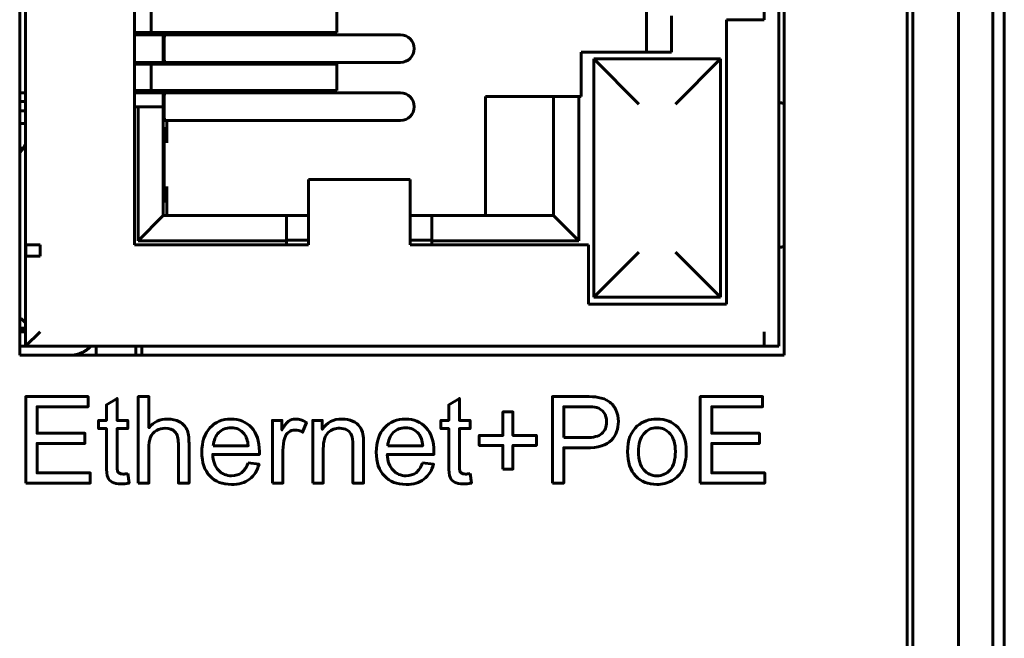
# Model space of a CAD drawing. Header units: millimetres. Extents: x -14 to 16, y -52 to 56.
# Tile 6 of 9: x -2 to 16, y 0 to 11. Entities that reach past the tile are written whole.
import ezdxf

# ---------------------------------------------------------------- set-up
doc = ezdxf.new("R2010")
doc.units = ezdxf.units.MM
doc.linetypes.add('K5LT_BASIC', pattern=[0])

msp = doc.modelspace()

# ---------------------------------------------------------------- linework, layer by layer
at = {"color": 150, "linetype": 'K5LT_BASIC', "lineweight": 60, "true_color": 0x0080ff}
for p, q in [((15.31, 28.334), (15.31, -24.227)), ((15.51, 28.334), (15.51, -24.227)), ((-1.726, 21.811), (-1.726, 5.101)), ((11.561, 21.769), (11.561, 5.259)), ((11.657, 5.101), (11.657, 21.811)), ((-1.622, 7.037), (-1.622, 19.991)), ((0.283, 19.991), (0.283, 7.037)), ((11.307, 10.974), (11.307, 16.054)), ((13.81, -10.347), (13.81, 14.453)), ((13.91, 11.629), (13.91, -7.522)), ((14.71, -7.522), (14.71, 11.629)), ((9.246, 10.405), (9.246, 11.484)), ((0.577, 10.75), (0.577, 11.21)), ((3.827, 10.75), (3.827, 11.21)), ((9.686, 10.405), (9.686, 11.044)), ((11.307, 10.974), (10.646, 10.974)), ((10.646, 5.996), (10.646, 10.974)), ((0.577, 10.75), (0.283, 10.75)), ((0.283, 10.71), (0.787, 10.71)), ((0.362, 10.71), (0.362, 10.75)), ((0.4, 10.71), (0.4, 10.75)), ((3.827, 10.75), (0.577, 10.75)), ((0.787, 10.71), (0.787, 10.75)), ((0.787, 10.592), (0.787, 10.71)), ((4.928, 10.71), (0.81, 10.71)), ((0.849, 10.75), (0.849, 10.71)), ((4.94, 10.71), (4.928, 10.71)), ((0.787, 10.592), (0.787, 10.469)), ((0.787, 10.469), (0.787, 10.467)), ((0.787, 10.467), (0.787, 10.345)), ((0.787, 10.345), (0.787, 10.227)), ((8.103, 10.405), (8.103, 9.63)), ((8.103, 10.405), (9.686, 10.405)), ((0.283, 10.227), (0.787, 10.227)), ((0.283, 10.194), (0.577, 10.194)), ((0.362, 10.194), (0.362, 10.227)), ((0.4, 10.194), (0.4, 10.227)), ((0.577, 10.194), (3.827, 10.194)), ((0.577, 9.734), (0.577, 10.194)), ((0.787, 10.194), (0.787, 10.227)), ((0.81, 10.227), (4.928, 10.227)), ((0.849, 10.227), (0.849, 10.194)), ((3.827, 9.734), (3.827, 10.194)), ((4.928, 10.227), (4.94, 10.227)), ((8.327, 10.287), (8.327, 6.118)), ((8.327, 10.287), (9.115, 9.499)), ((10.54, 10.287), (8.327, 10.287)), ((10.54, 10.287), (9.752, 9.499)), ((10.54, 6.118), (10.54, 10.287)), ((-1.622, 9.694), (-1.726, 9.694)), ((0.577, 9.734), (0.283, 9.734)), ((0.283, 9.694), (0.787, 9.694)), ((0.362, 9.694), (0.362, 9.734)), ((0.4, 9.694), (0.4, 9.734)), ((3.827, 9.734), (0.577, 9.734)), ((0.787, 9.694), (0.787, 9.734)), ((0.787, 9.576), (0.787, 9.694)), ((4.928, 9.694), (0.81, 9.694)), ((0.849, 9.734), (0.849, 9.694)), ((4.94, 9.694), (4.928, 9.694)), ((-1.726, 9.543), (-1.622, 9.543)), ((0.787, 9.453), (0.787, 9.576)), ((6.426, 9.63), (6.426, 7.547)), ((7.239, 9.63), (6.426, 9.63)), ((7.62, 9.63), (7.239, 9.63)), ((7.62, 7.547), (7.62, 9.63)), ((8.06, 9.63), (7.62, 9.63)), ((8.06, 7.107), (8.06, 9.63)), ((8.103, 9.63), (8.06, 9.63)), ((-1.726, 9.378), (-1.622, 9.378)), ((0.347, 9.452), (0.283, 9.452)), ((0.347, 9.452), (0.347, 7.107)), ((0.347, 9.452), (0.787, 9.452)), ((0.787, 9.452), (0.787, 9.453)), ((0.787, 9.452), (0.787, 7.547)), ((-1.622, 9.159), (-1.726, 9.159)), ((0.81, 9.211), (4.928, 9.211)), ((0.849, 9.211), (0.849, 8.817)), ((4.928, 9.211), (4.94, 9.211)), ((0.841, 9.071), (0.81, 9.071)), ((0.801, 8.817), (0.801, 8.055)), ((-1.726, 8.729), (-1.658, 8.729)), ((5.109, 8.179), (3.331, 8.179)), ((3.331, 7.544), (3.331, 8.179)), ((5.109, 8.179), (5.109, 7.544)), ((0.849, 8.055), (0.849, 7.547)), ((0.81, 7.801), (0.841, 7.801)), ((0.347, 7.107), (0.787, 7.547)), ((0.787, 7.547), (2.946, 7.547)), ((3.331, 7.547), (2.946, 7.547)), ((2.946, 7.107), (2.946, 7.547)), ((3.331, 7.291), (3.331, 7.544)), ((5.486, 7.547), (5.109, 7.547)), ((5.109, 7.544), (5.109, 7.291)), ((5.486, 7.547), (7.62, 7.547)), ((5.486, 7.547), (5.486, 7.107)), ((8.06, 7.107), (7.62, 7.547)), ((3.331, 7.037), (3.331, 7.291)), ((5.109, 7.291), (5.109, 7.037)), ((0.347, 7.107), (2.946, 7.107)), ((3.331, 7.116), (2.946, 7.116)), ((2.946, 7.037), (2.946, 7.107)), ((5.486, 7.116), (5.109, 7.116)), ((5.486, 7.107), (8.06, 7.107)), ((5.486, 7.107), (5.486, 7.037)), ((-1.622, 5.513), (-1.622, 7.037)), ((-1.617, 7.037), (-1.617, 6.834)), ((-1.368, 7.037), (-1.617, 7.037)), ((-1.368, 6.834), (-1.368, 7.037)), ((0.283, 7.037), (3.331, 7.037)), ((5.109, 7.037), (8.233, 7.037)), ((8.233, 7.037), (8.233, 5.996)), ((8.327, 6.118), (9.115, 6.906)), ((9.752, 6.906), (10.54, 6.118)), ((-1.617, 6.834), (-1.368, 6.834)), ((8.327, 6.118), (10.54, 6.118)), ((8.233, 5.996), (10.646, 5.996)), ((-1.726, 5.578), (-1.622, 5.578)), ((-1.726, 5.563), (-1.622, 5.563)), ((-1.622, 5.563), (-1.726, 5.563)), ((-1.726, 5.563), (-1.622, 5.563)), ((-1.622, 5.513), (-1.726, 5.513)), ((-1.622, 5.259), (-1.622, 5.513)), ((-1.368, 5.513), (-1.622, 5.259)), ((11.304, 5.259), (11.304, 5.513)), ((11.304, 5.513), (11.307, 5.513)), ((11.307, 5.259), (11.307, 5.513)), ((-1.726, 5.259), (-1.622, 5.259)), ((11.304, 5.259), (-1.622, 5.259)), ((-0.39, 5.259), (-0.39, 5.101)), ((0.31, 5.259), (0.31, 5.101)), ((0.41, 5.101), (0.41, 5.259)), ((11.561, 5.259), (11.307, 5.259)), ((-1.726, 5.101), (11.657, 5.101))]:
    msp.add_line(p, q, dxfattribs=at)
for centre, radius, start, end in [((4.94, 10.468), 0.241, 270, 90), ((4.94, 9.452), 0.241, 270, 90), ((-1.981, 8.932), 0.381, 312.095, 340.6146), ((-1.981, 8.932), 0.381, 312.095, 340.6146), ((-1.914, 5.426), 0.381, 39.8943, 60.376)]:
    msp.add_arc(centre, radius, start, end, dxfattribs=at)
for centre in [(0.81, 10.468), (0.81, 9.452)]:
    msp.add_ellipse(centre, major_axis=(0, -0.241), ratio=0.034921, start_param=3.141593, end_param=6.283185, dxfattribs=at)
for points, weights in [([(11.561, 9.527), (11.593, 9.521), (11.625, 9.515), (11.656, 9.509)], [1, 0.999371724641, 0.998764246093, 0.998177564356]), ([(0.81, 9.071), (0.804, 9.071), (0.801, 8.966), (0.801, 8.817)], [1, 0.804737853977, 0.804737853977, 1]), ([(0.849, 8.817), (0.849, 8.966), (0.846, 9.071), (0.841, 9.071)], [1, 0.804737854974, 0.804737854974, 1]), ([(0.801, 8.055), (0.801, 7.907), (0.804, 7.801), (0.81, 7.801)], [1, 0.804737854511, 0.804737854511, 1]), ([(0.841, 7.801), (0.846, 7.801), (0.849, 7.907), (0.849, 8.055)], [1, 0.804737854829, 0.804737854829, 1]), ([(11.657, 7.004), (11.625, 6.998), (11.593, 6.992), (11.561, 6.987)], [0.998170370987, 0.998759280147, 0.999369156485, 1]), ([(-0.82, 5.101), (-0.689, 5.11), (-0.57, 5.166), (-0.479, 5.259)], [0.986536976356, 0.948371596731, 0.952858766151, 0.999998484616])]:
    msp.add_rational_spline(points, weights, degree=3, dxfattribs=at)
for points, knots in [([(-1.621, 2.864), (-1.621, 2.864), (-1.621, 4.38), (-1.621, 4.38), (-0.528, 4.38), (-0.528, 4.38), (-0.528, 4.202), (-0.528, 4.202), (-1.42, 4.202), (-1.42, 4.202), (-1.42, 3.736), (-1.42, 3.736), (-0.585, 3.736), (-0.585, 3.736), (-0.585, 3.559), (-0.585, 3.559), (-1.42, 3.559), (-1.42, 3.559), (-1.42, 3.042), (-1.42, 3.042), (-0.492, 3.042), (-0.492, 3.042), (-0.492, 2.864), (-0.492, 2.864), (-1.621, 2.864), (-1.621, 2.864)], [0, 0, 0, 0, 0.083333, 0.083333, 0.166667, 0.166667, 0.25, 0.25, 0.333333, 0.333333, 0.416667, 0.416667, 0.5, 0.5, 0.583333, 0.583333, 0.666667, 0.666667, 0.75, 0.75, 0.833333, 0.833333, 0.916667, 0.916667, 1, 1, 1, 1]), ([(0.165, 3.03), (0.165, 3.03), (0.19, 2.866), (0.19, 2.866), (0.138, 2.855), (0.091, 2.849), (0.051, 2.849), (-0.017, 2.849), (-0.069, 2.86), (-0.106, 2.882), (-0.143, 2.903), (-0.169, 2.931), (-0.184, 2.966), (-0.2, 3.001), (-0.207, 3.074), (-0.207, 3.186), (-0.207, 3.186), (-0.207, 3.819), (-0.207, 3.819), (-0.344, 3.819), (-0.344, 3.819), (-0.344, 3.963), (-0.344, 3.963), (-0.207, 3.963), (-0.207, 3.963), (-0.207, 4.234), (-0.207, 4.234), (-0.021, 4.346), (-0.021, 4.346), (-0.021, 3.963), (-0.021, 3.963), (0.165, 3.963), (0.165, 3.963), (0.165, 3.819), (0.165, 3.819), (-0.021, 3.819), (-0.021, 3.819), (-0.021, 3.175), (-0.021, 3.175), (-0.021, 3.122), (-0.018, 3.088), (-0.011, 3.073), (-0.005, 3.058), (0.006, 3.046), (0.021, 3.036), (0.035, 3.028), (0.056, 3.023), (0.084, 3.023), (0.104, 3.023), (0.132, 3.025), (0.165, 3.03)], [0, 0, 0, 0, 0.05, 0.05, 0.05, 0.1, 0.1, 0.1, 0.15, 0.15, 0.15, 0.2, 0.2, 0.2, 0.25, 0.25, 0.25, 0.3, 0.3, 0.35, 0.35, 0.4, 0.4, 0.45, 0.45, 0.5, 0.5, 0.55, 0.55, 0.6, 0.6, 0.65, 0.65, 0.7, 0.7, 0.75, 0.75, 0.8, 0.8, 0.8, 0.85, 0.85, 0.85, 0.9, 0.9, 0.9, 0.95, 0.95, 0.95, 1, 1, 1, 1]), ([(0.349, 2.864), (0.349, 2.864), (0.349, 4.38), (0.349, 4.38), (0.535, 4.38), (0.535, 4.38), (0.535, 3.834), (0.535, 3.834), (0.621, 3.936), (0.73, 3.986), (0.861, 3.986), (0.942, 3.986), (1.012, 3.97), (1.072, 3.938), (1.132, 3.906), (1.174, 3.862), (1.2, 3.805), (1.226, 3.749), (1.238, 3.667), (1.238, 3.56), (1.238, 3.56), (1.238, 2.864), (1.238, 2.864), (1.052, 2.864), (1.052, 2.864), (1.052, 3.559), (1.052, 3.559), (1.052, 3.652), (1.032, 3.719), (0.992, 3.762), (0.952, 3.804), (0.896, 3.825), (0.823, 3.825), (0.768, 3.825), (0.717, 3.811), (0.668, 3.783), (0.62, 3.754), (0.586, 3.715), (0.565, 3.666), (0.545, 3.617), (0.535, 3.55), (0.535, 3.464), (0.535, 3.464), (0.535, 2.864), (0.535, 2.864), (0.349, 2.864), (0.349, 2.864)], [0, 0, 0, 0, 0.058824, 0.058824, 0.117647, 0.117647, 0.176471, 0.176471, 0.176471, 0.235294, 0.235294, 0.235294, 0.294118, 0.294118, 0.294118, 0.352941, 0.352941, 0.352941, 0.411765, 0.411765, 0.411765, 0.470588, 0.470588, 0.529412, 0.529412, 0.588235, 0.588235, 0.588235, 0.647059, 0.647059, 0.647059, 0.705882, 0.705882, 0.705882, 0.764706, 0.764706, 0.764706, 0.823529, 0.823529, 0.823529, 0.882353, 0.882353, 0.882353, 0.941176, 0.941176, 1, 1, 1, 1]), ([(6.158, 3.03), (6.158, 3.03), (6.183, 2.866), (6.183, 2.866), (6.131, 2.855), (6.084, 2.849), (6.043, 2.849), (5.976, 2.849), (5.924, 2.86), (5.886, 2.882), (5.849, 2.903), (5.823, 2.931), (5.808, 2.966), (5.793, 3.001), (5.786, 3.074), (5.786, 3.186), (5.786, 3.186), (5.786, 3.819), (5.786, 3.819), (5.648, 3.819), (5.648, 3.819), (5.648, 3.963), (5.648, 3.963), (5.786, 3.963), (5.786, 3.963), (5.786, 4.234), (5.786, 4.234), (5.972, 4.346), (5.972, 4.346), (5.972, 3.963), (5.972, 3.963), (6.158, 3.963), (6.158, 3.963), (6.158, 3.819), (6.158, 3.819), (5.972, 3.819), (5.972, 3.819), (5.972, 3.175), (5.972, 3.175), (5.972, 3.122), (5.975, 3.088), (5.981, 3.073), (5.988, 3.058), (5.998, 3.046), (6.013, 3.036), (6.028, 3.028), (6.049, 3.023), (6.077, 3.023), (6.097, 3.023), (6.124, 3.025), (6.158, 3.03)], [0, 0, 0, 0, 0.05, 0.05, 0.05, 0.1, 0.1, 0.1, 0.15, 0.15, 0.15, 0.2, 0.2, 0.2, 0.25, 0.25, 0.25, 0.3, 0.3, 0.35, 0.35, 0.4, 0.4, 0.45, 0.45, 0.5, 0.5, 0.55, 0.55, 0.6, 0.6, 0.65, 0.65, 0.7, 0.7, 0.75, 0.75, 0.8, 0.8, 0.8, 0.85, 0.85, 0.85, 0.9, 0.9, 0.9, 0.95, 0.95, 0.95, 1, 1, 1, 1]), ([(7.599, 2.864), (7.599, 2.864), (7.599, 4.38), (7.599, 4.38), (8.17, 4.38), (8.17, 4.38), (8.27, 4.38), (8.347, 4.375), (8.4, 4.365), (8.475, 4.353), (8.537, 4.329), (8.587, 4.295), (8.638, 4.26), (8.678, 4.211), (8.709, 4.149), (8.74, 4.086), (8.755, 4.017), (8.755, 3.942), (8.755, 3.814), (8.714, 3.705), (8.632, 3.616), (8.55, 3.527), (8.402, 3.482), (8.187, 3.482), (8.187, 3.482), (7.799, 3.482), (7.799, 3.482), (7.799, 2.864), (7.799, 2.864), (7.599, 2.864), (7.599, 2.864)], [0, 0, 0, 0, 0.090909, 0.090909, 0.181818, 0.181818, 0.181818, 0.272727, 0.272727, 0.272727, 0.363636, 0.363636, 0.363636, 0.454545, 0.454545, 0.454545, 0.545455, 0.545455, 0.545455, 0.636364, 0.636364, 0.636364, 0.727273, 0.727273, 0.727273, 0.818182, 0.818182, 0.909091, 0.909091, 1, 1, 1, 1]), ([(10.188, 2.864), (10.188, 2.864), (10.188, 4.38), (10.188, 4.38), (11.28, 4.38), (11.28, 4.38), (11.28, 4.202), (11.28, 4.202), (10.389, 4.202), (10.389, 4.202), (10.389, 3.736), (10.389, 3.736), (11.223, 3.736), (11.223, 3.736), (11.223, 3.559), (11.223, 3.559), (10.389, 3.559), (10.389, 3.559), (10.389, 3.042), (10.389, 3.042), (11.316, 3.042), (11.316, 3.042), (11.316, 2.864), (11.316, 2.864), (10.188, 2.864), (10.188, 2.864)], [0, 0, 0, 0, 0.083333, 0.083333, 0.166667, 0.166667, 0.25, 0.25, 0.333333, 0.333333, 0.416667, 0.416667, 0.5, 0.5, 0.583333, 0.583333, 0.666667, 0.666667, 0.75, 0.75, 0.833333, 0.833333, 0.916667, 0.916667, 1, 1, 1, 1]), ([(7.799, 3.66), (7.799, 3.66), (8.19, 3.66), (8.19, 3.66), (8.32, 3.66), (8.412, 3.684), (8.466, 3.732), (8.52, 3.781), (8.548, 3.849), (8.548, 3.936), (8.548, 4), (8.532, 4.054), (8.5, 4.099), (8.468, 4.144), (8.425, 4.174), (8.373, 4.189), (8.339, 4.197), (8.277, 4.202), (8.186, 4.202), (8.186, 4.202), (7.799, 4.202), (7.799, 4.202), (7.799, 3.66), (7.799, 3.66)], [0, 0, 0, 0, 0.125, 0.125, 0.125, 0.25, 0.25, 0.25, 0.375, 0.375, 0.375, 0.5, 0.5, 0.5, 0.625, 0.625, 0.625, 0.75, 0.75, 0.75, 0.875, 0.875, 1, 1, 1, 1]), ([(2.272, 3.22), (2.272, 3.22), (2.464, 3.194), (2.464, 3.194), (2.434, 3.083), (2.378, 2.995), (2.215, 2.872), (2.111, 2.841), (1.984, 2.841), (1.824, 2.841), (1.697, 2.89), (1.603, 2.989), (1.509, 3.088), (1.463, 3.226), (1.463, 3.404), (1.463, 3.589), (1.51, 3.732), (1.605, 3.833), (1.699, 3.935), (1.822, 3.986), (1.973, 3.986), (2.12, 3.986), (2.239, 3.936), (2.332, 3.837), (2.424, 3.737), (2.471, 3.596), (2.471, 3.415), (2.471, 3.404), (2.47, 3.388), (2.47, 3.366), (2.47, 3.366), (1.653, 3.366), (1.653, 3.366), (1.66, 3.246), (1.694, 3.153), (1.755, 3.089), (1.816, 3.025), (1.892, 2.993), (1.984, 2.993), (2.052, 2.993), (2.11, 3.011), (2.158, 3.047), (2.206, 3.083), (2.244, 3.141), (2.272, 3.22)], [0, 0, 0, 0, 0.066667, 0.066667, 0.066667, 0.133333, 0.133333, 0.2, 0.2, 0.2, 0.266667, 0.266667, 0.266667, 0.333333, 0.333333, 0.333333, 0.4, 0.4, 0.4, 0.466667, 0.466667, 0.466667, 0.533333, 0.533333, 0.533333, 0.6, 0.6, 0.6, 0.666667, 0.666667, 0.666667, 0.733333, 0.733333, 0.733333, 0.8, 0.8, 0.8, 0.866667, 0.866667, 0.866667, 0.933333, 0.933333, 0.933333, 1, 1, 1, 1]), ([(2.697, 2.864), (2.697, 2.864), (2.697, 3.963), (2.697, 3.963), (2.864, 3.963), (2.864, 3.963), (2.864, 3.795), (2.864, 3.795), (2.907, 3.873), (2.946, 3.924), (2.982, 3.949), (3.019, 3.974), (3.059, 3.986), (3.102, 3.986), (3.165, 3.986), (3.228, 3.966), (3.293, 3.927), (3.293, 3.927), (3.227, 3.755), (3.227, 3.755), (3.182, 3.781), (3.137, 3.793), (3.092, 3.793), (3.051, 3.793), (3.015, 3.781), (2.983, 3.757), (2.951, 3.732), (2.928, 3.699), (2.914, 3.655), (2.893, 3.589), (2.883, 3.517), (2.883, 3.438), (2.883, 3.438), (2.883, 2.864), (2.883, 2.864), (2.697, 2.864), (2.697, 2.864)], [0, 0, 0, 0, 0.076923, 0.076923, 0.153846, 0.153846, 0.230769, 0.230769, 0.230769, 0.307692, 0.307692, 0.307692, 0.384615, 0.384615, 0.384615, 0.461538, 0.461538, 0.461538, 0.538462, 0.538462, 0.538462, 0.615385, 0.615385, 0.615385, 0.692308, 0.692308, 0.692308, 0.769231, 0.769231, 0.769231, 0.846154, 0.846154, 0.846154, 0.923077, 0.923077, 1, 1, 1, 1]), ([(3.403, 2.864), (3.403, 2.864), (3.403, 3.963), (3.403, 3.963), (3.57, 3.963), (3.57, 3.963), (3.57, 3.807), (3.57, 3.807), (3.65, 3.926), (3.767, 3.986), (3.918, 3.986), (3.985, 3.986), (4.045, 3.974), (4.101, 3.95), (4.156, 3.927), (4.197, 3.895), (4.225, 3.857), (4.252, 3.819), (4.272, 3.773), (4.283, 3.72), (4.289, 3.685), (4.293, 3.625), (4.293, 3.539), (4.293, 3.539), (4.293, 2.864), (4.293, 2.864), (4.107, 2.864), (4.107, 2.864), (4.107, 3.532), (4.107, 3.532), (4.107, 3.608), (4.1, 3.664), (4.085, 3.702), (4.071, 3.739), (4.045, 3.769), (4.009, 3.792), (3.972, 3.814), (3.929, 3.825), (3.879, 3.825), (3.8, 3.825), (3.732, 3.8), (3.675, 3.75), (3.618, 3.7), (3.589, 3.604), (3.589, 3.464), (3.589, 3.464), (3.589, 2.864), (3.589, 2.864), (3.403, 2.864), (3.403, 2.864)], [0, 0, 0, 0, 0.055556, 0.055556, 0.111111, 0.111111, 0.166667, 0.166667, 0.166667, 0.222222, 0.222222, 0.222222, 0.277778, 0.277778, 0.277778, 0.333333, 0.333333, 0.333333, 0.388889, 0.388889, 0.388889, 0.444444, 0.444444, 0.444444, 0.5, 0.5, 0.555556, 0.555556, 0.611111, 0.611111, 0.611111, 0.666667, 0.666667, 0.666667, 0.722222, 0.722222, 0.722222, 0.777778, 0.777778, 0.777778, 0.833333, 0.833333, 0.833333, 0.888889, 0.888889, 0.888889, 0.944444, 0.944444, 1, 1, 1, 1]), ([(5.327, 3.22), (5.327, 3.22), (5.519, 3.194), (5.519, 3.194), (5.489, 3.083), (5.433, 2.995), (5.351, 2.934), (5.27, 2.872), (5.165, 2.841), (5.038, 2.841), (4.878, 2.841), (4.751, 2.89), (4.658, 2.989), (4.564, 3.088), (4.517, 3.226), (4.517, 3.404), (4.517, 3.589), (4.564, 3.732), (4.659, 3.833), (4.754, 3.935), (4.877, 3.986), (5.028, 3.986), (5.174, 3.986), (5.294, 3.936), (5.386, 3.837), (5.479, 3.737), (5.525, 3.596), (5.525, 3.415), (5.525, 3.404), (5.525, 3.388), (5.524, 3.366), (5.524, 3.366), (4.707, 3.366), (4.707, 3.366), (4.714, 3.246), (4.748, 3.153), (4.81, 3.089), (4.871, 3.025), (4.947, 2.993), (5.038, 2.993), (5.106, 2.993), (5.164, 3.011), (5.212, 3.047), (5.26, 3.083), (5.298, 3.141), (5.327, 3.22)], [0, 0, 0, 0, 0.066667, 0.066667, 0.066667, 0.133333, 0.133333, 0.133333, 0.2, 0.2, 0.2, 0.266667, 0.266667, 0.266667, 0.333333, 0.333333, 0.333333, 0.4, 0.4, 0.4, 0.466667, 0.466667, 0.466667, 0.533333, 0.533333, 0.533333, 0.6, 0.6, 0.6, 0.666667, 0.666667, 0.666667, 0.733333, 0.733333, 0.733333, 0.8, 0.8, 0.8, 0.866667, 0.866667, 0.866667, 0.933333, 0.933333, 0.933333, 1, 1, 1, 1]), ([(6.732, 3.11), (6.732, 3.11), (6.732, 3.525), (6.732, 3.525), (6.32, 3.525), (6.32, 3.525), (6.32, 3.698), (6.32, 3.698), (6.732, 3.698), (6.732, 3.698), (6.732, 4.111), (6.732, 4.111), (6.907, 4.111), (6.907, 4.111), (6.907, 3.698), (6.907, 3.698), (7.32, 3.698), (7.32, 3.698), (7.32, 3.525), (7.32, 3.525), (6.907, 3.525), (6.907, 3.525), (6.907, 3.11), (6.907, 3.11), (6.732, 3.11), (6.732, 3.11)], [0, 0, 0, 0, 0.083333, 0.083333, 0.166667, 0.166667, 0.25, 0.25, 0.333333, 0.333333, 0.416667, 0.416667, 0.5, 0.5, 0.583333, 0.583333, 0.666667, 0.666667, 0.75, 0.75, 0.833333, 0.833333, 0.916667, 0.916667, 1, 1, 1, 1]), ([(8.915, 3.414), (8.915, 3.616), (8.972, 3.767), (9.085, 3.864), (9.179, 3.946), (9.294, 3.986), (9.429, 3.986), (9.58, 3.986), (9.703, 3.937), (9.799, 3.838), (9.894, 3.74), (9.942, 3.603), (9.942, 3.429), (9.942, 3.288), (9.921, 3.177), (9.837, 3.016), (9.775, 2.953), (9.694, 2.908), (9.613, 2.863), (9.525, 2.841), (9.429, 2.841), (9.276, 2.841), (9.152, 2.89), (9.057, 2.988), (8.962, 3.087), (8.915, 3.229), (8.915, 3.414)], [0, 0, 0, 0, 0.111111, 0.111111, 0.111111, 0.222222, 0.222222, 0.222222, 0.333333, 0.333333, 0.333333, 0.444444, 0.444444, 0.444444, 0.555556, 0.555556, 0.666667, 0.666667, 0.666667, 0.777778, 0.777778, 0.777778, 0.888889, 0.888889, 0.888889, 1, 1, 1, 1]), ([(1.663, 3.518), (1.663, 3.518), (2.274, 3.518), (2.274, 3.518), (2.266, 3.611), (2.243, 3.68), (2.204, 3.726), (2.145, 3.798), (2.068, 3.834), (1.974, 3.834), (1.889, 3.834), (1.818, 3.805), (1.76, 3.748), (1.702, 3.691), (1.67, 3.614), (1.663, 3.518)], [0, 0, 0, 0, 0.2, 0.2, 0.2, 0.4, 0.4, 0.4, 0.6, 0.6, 0.6, 0.8, 0.8, 0.8, 1, 1, 1, 1]), ([(4.718, 3.518), (4.718, 3.518), (5.329, 3.518), (5.329, 3.518), (5.321, 3.611), (5.297, 3.68), (5.259, 3.726), (5.2, 3.798), (5.123, 3.834), (5.029, 3.834), (4.944, 3.834), (4.872, 3.805), (4.814, 3.748), (4.756, 3.691), (4.724, 3.614), (4.718, 3.518)], [0, 0, 0, 0, 0.2, 0.2, 0.2, 0.4, 0.4, 0.4, 0.6, 0.6, 0.6, 0.8, 0.8, 0.8, 1, 1, 1, 1]), ([(9.105, 3.413), (9.105, 3.273), (9.136, 3.168), (9.197, 3.098), (9.259, 3.028), (9.336, 2.993), (9.429, 2.993), (9.522, 2.993), (9.599, 3.028), (9.66, 3.098), (9.722, 3.169), (9.752, 3.276), (9.752, 3.419), (9.752, 3.555), (9.721, 3.657), (9.66, 3.727), (9.598, 3.797), (9.521, 3.832), (9.429, 3.832), (9.336, 3.832), (9.259, 3.797), (9.197, 3.728), (9.136, 3.658), (9.105, 3.553), (9.105, 3.413)], [0, 0, 0, 0, 0.125, 0.125, 0.125, 0.25, 0.25, 0.25, 0.375, 0.375, 0.375, 0.5, 0.5, 0.5, 0.625, 0.625, 0.625, 0.75, 0.75, 0.75, 0.875, 0.875, 0.875, 1, 1, 1, 1])]:
    msp.add_open_spline(points, degree=3, knots=knots, dxfattribs=at)

doc.saveas('drawing.dxf')
